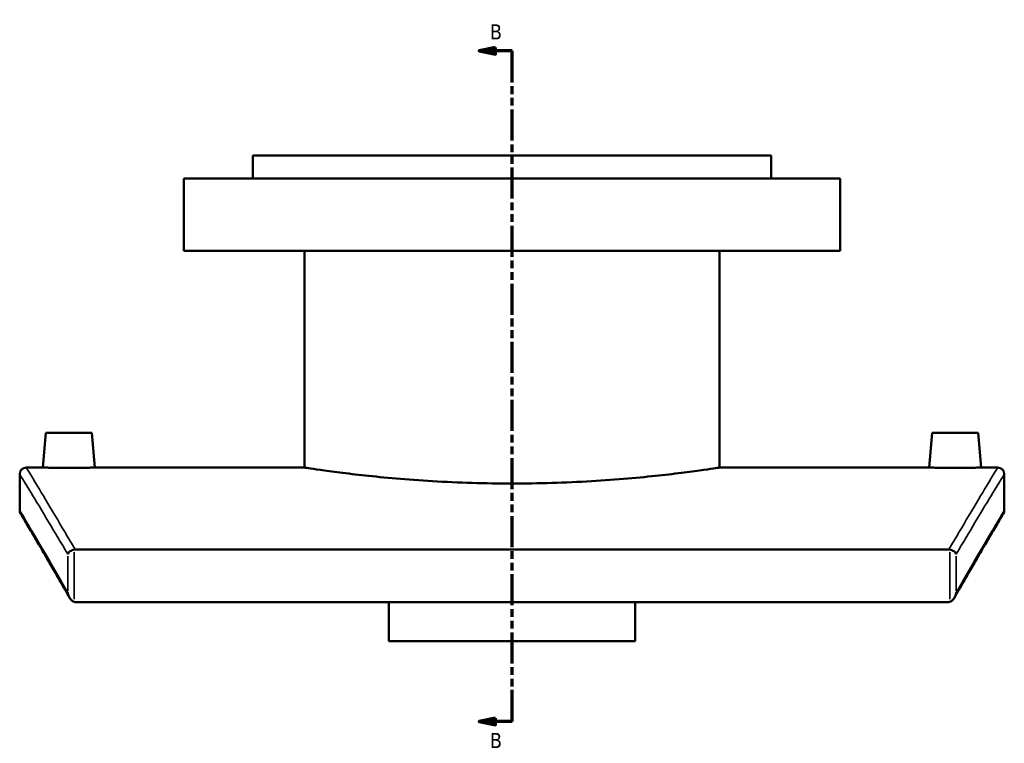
# Model space of a CAD drawing. Header units: millimetres. Extents: x -519 to 1053, y -190 to 828.
# Tile 1 of 9: x -519 to -219, y 185 to 406. Entities that reach past the tile are written whole.
import ezdxf

# ---------------------------------------------------------------- set-up
doc = ezdxf.new("R2010")
doc.units = ezdxf.units.MM
doc.linetypes.add('DOUBLE_DASH_CHAIN', pattern=[1.2403, 0.6614, -0.0827, 0.1654, -0.0827, 0.1654, -0.0827])
for name, color, linetype, lineweight in [('Section Line (ANSI)', 7, 'DOUBLE_DASH_CHAIN', 70), ('Visible (ANSI)', 7, 'Continuous', 50), ('Visible Narrow (ANSI)', 7, 'Continuous', 35)]:
    doc.layers.add(name, color=color, linetype=linetype, lineweight=lineweight)
doc.styles.add('Label Text (ANSI)', font='tahoma.ttf')

# ---------------------------------------------------------------- blocks, each defined once
blk = doc.blocks.new('2dTransSection0')
at = {"layer": 'Section Line (ANSI)', "linetype": 'Continuous'}
for p, q in [((-374.1, 397.1), (-379.1, 396.1)), ((-374.1, 396.1), (-379.1, 396.1)), ((-379.1, 396.1), (-374.1, 395.1)), ((-374.1, 395.1), (-374.1, 397.1)), ((-369.1, 396.1), (-374.1, 396.1)), ((-369.1, 386.51), (-369.1, 396.1)), ((-369.1, 191.94), (-369.1, 201.53)), ((-374.1, 192.94), (-379.1, 191.94)), ((-374.1, 190.94), (-374.1, 192.94)), ((-374.1, 191.94), (-379.1, 191.94)), ((-379.1, 191.94), (-374.1, 190.94)), ((-369.1, 191.94), (-374.1, 191.94))]:
    blk.add_line(p, q, dxfattribs=at)
at = {"layer": 'Section Line (ANSI)', "linetype": 'DOUBLE_DASH_CHAIN', "ltscale": 14.26161}
blk.add_line((-369.1, 191.94), (-369.1, 396.1), dxfattribs=at)
at = {"layer": 'Section Line (ANSI)', "linetype": 'Continuous', "flags": 128}
for points in [[(-374.1, 397.1), (-379.1, 396.1), (-374.1, 395.1), (-374.1, 397.1)], [(-374.1, 192.94), (-379.1, 191.94), (-374.1, 190.94), (-374.1, 192.94)]]:
    blk.add_lwpolyline(points, dxfattribs=at)
at = {"layer": 'Section Line (ANSI)'}
for points in [[(-374.1, 397.1), (-379.1, 396.1), (-374.1, 395.1), (-374.1, 397.1)], [(-374.1, 192.94), (-379.1, 191.94), (-374.1, 190.94), (-374.1, 192.94)]]:
    blk.add_solid(points, dxfattribs=at)
at = {"layer": 'Section Line (ANSI)', "char_height": 4.57, "attachment_point": 7, "style": 'Label Text (ANSI)'}
for insert in [(-375.85, 399.6), (-375.85, 183.87)]:
    blk.add_mtext('B', dxfattribs=dict(at, insert=insert))

msp = doc.modelspace()

# ---------------------------------------------------------------- linework, layer by layer
at = {"layer": 'Visible (ANSI)'}
for p, q in [((-290.1, 364.23), (-448.1, 364.23)), ((-448.1, 357.23), (-448.1, 364.23)), ((-290.1, 357.23), (-290.1, 364.23)), ((-269.1, 357.23), (-469.1, 357.23)), ((-469.1, 335.23), (-469.1, 357.23)), ((-269.1, 335.23), (-269.1, 357.23)), ((-269.1, 335.23), (-469.1, 335.23)), ((-432.3, 269.23), (-432.3, 335.23)), ((-305.9, 269.23), (-305.9, 335.23)), ((-511.1, 279.83), (-512.03, 269.23)), ((-497.1, 279.83), (-511.1, 279.83)), ((-497.1, 279.83), (-496.18, 269.23)), ((-241.1, 279.83), (-242.03, 269.23)), ((-241.1, 279.83), (-227.1, 279.83)), ((-227.1, 279.83), (-226.18, 269.23)), ((-519.1, 256.23), (-519.1, 267.23)), ((-517.1, 269.23), (-512.03, 269.23)), ((-496.18, 269.23), (-432.3, 269.23)), ((-305.9, 269.23), (-242.03, 269.23)), ((-226.18, 269.23), (-221.1, 269.23)), ((-219.1, 267.23), (-219.1, 256.23)), ((-236, 244.28), (-502.2, 244.28)), ((-501.91, 228.28), (-236.3, 228.28)), ((-406.6, 216.34), (-406.6, 228.28)), ((-331.6, 228.28), (-331.6, 216.34)), ((-406.6, 216.34), (-331.6, 216.34))]:
    msp.add_line(p, q, dxfattribs=at)
for centre, start, end in [((-517.1, 267.23), 90, 180), ((-221.1, 267.23), 0, 90), ((-517.1, 256.23), 180, 210.7661), ((-221.1, 256.23), 329.2339, 0)]:
    msp.add_arc(centre, 2, start, end, dxfattribs=at)
for points, knots in [([(-496.18, 269.23), (-496.18, 269.23), (-496.38, 269.23), (-497.18, 269.22), (-497.79, 269.21), (-499.2, 269.19), (-500.09, 269.18), (-502.05, 269.16), (-503.11, 269.16), (-504.1, 269.16), (-505.1, 269.16), (-506.16, 269.16), (-508.12, 269.18), (-509.01, 269.19), (-510.41, 269.21), (-511.02, 269.22), (-511.83, 269.23), (-512.03, 269.23), (-512.03, 269.23)], [3.58496, 3.58496, 3.58496, 3.58496, 3.883678, 3.883678, 4.182396, 4.182396, 4.481171, 4.481171, 4.779946, 4.779946, 4.779946, 5.078722, 5.078722, 5.377497, 5.377497, 5.676215, 5.676215, 5.974933, 5.974933, 5.974933, 5.974933]), ([(-305.9, 269.23), (-305.9, 269.23), (-306.28, 269.18), (-307.89, 268.94), (-309.11, 268.76), (-312.34, 268.3), (-314.34, 268.03), (-318.98, 267.44), (-321.61, 267.13), (-327.22, 266.52), (-330.38, 266.2), (-337.28, 265.61), (-341.01, 265.34), (-348.79, 264.88), (-352.85, 264.7), (-361.02, 264.45), (-365.13, 264.39), (-373.08, 264.39), (-377.19, 264.45), (-385.35, 264.7), (-389.41, 264.88), (-397.2, 265.34), (-400.93, 265.61), (-407.82, 266.2), (-410.99, 266.52), (-416.6, 267.13), (-419.23, 267.44), (-423.86, 268.03), (-425.87, 268.3), (-429.1, 268.76), (-430.32, 268.94), (-431.92, 269.18), (-432.3, 269.23), (-432.3, 269.23)], [9.5386, 9.5386, 9.5386, 9.5386, 10.730914, 10.730914, 11.923228, 11.923228, 13.115542, 13.115542, 14.307856, 14.307856, 15.500192, 15.500192, 16.692528, 16.692528, 17.884864, 17.884864, 19.0772, 19.0772, 20.269536, 20.269536, 21.461872, 21.461872, 22.654209, 22.654209, 23.846545, 23.846545, 25.038859, 25.038859, 26.231173, 26.231173, 27.423487, 27.423487, 28.6158, 28.6158, 28.6158, 28.6158]), ([(-226.18, 269.23), (-226.18, 269.23), (-226.38, 269.23), (-227.18, 269.22), (-227.79, 269.21), (-229.2, 269.19), (-230.09, 269.18), (-232.05, 269.16), (-233.11, 269.16), (-235.1, 269.16), (-236.16, 269.16), (-238.12, 269.18), (-239.01, 269.19), (-240.41, 269.21), (-241.02, 269.22), (-241.83, 269.23), (-242.03, 269.23), (-242.03, 269.23)], [1.194987, 1.194987, 1.194987, 1.194987, 1.493705, 1.493705, 1.792423, 1.792423, 2.091198, 2.091198, 2.389973, 2.389973, 2.688748, 2.688748, 2.987523, 2.987523, 3.286242, 3.286242, 3.58496, 3.58496, 3.58496, 3.58496]), ([(-503.93, 229.66), (-504.88, 231.32), (-505.79, 232.91), (-507.52, 235.93), (-508.35, 237.36), (-509.92, 240.07), (-510.66, 241.34), (-512.05, 243.73), (-512.7, 244.84), (-513.9, 246.9), (-514.46, 247.84), (-515.48, 249.57), (-515.94, 250.34), (-516.76, 251.73), (-517.12, 252.34), (-517.73, 253.38), (-517.99, 253.82), (-518.41, 254.51), (-518.56, 254.78), (-518.77, 255.12), (-518.82, 255.21), (-518.82, 255.21)], [0.865535, 0.865535, 0.865535, 0.865535, 2.317606, 2.317606, 3.769676, 3.769676, 5.221746, 5.221746, 6.673817, 6.673817, 8.125887, 8.125887, 9.577958, 9.577958, 11.030028, 11.030028, 12.482098, 12.482098, 13.934169, 13.934169, 15.386239, 15.386239, 15.386239, 15.386239]), ([(-219.39, 255.21), (-219.39, 255.21), (-219.44, 255.12), (-219.65, 254.78), (-219.8, 254.51), (-220.22, 253.82), (-220.47, 253.38), (-221.09, 252.34), (-221.45, 251.73), (-222.27, 250.34), (-222.73, 249.57), (-223.75, 247.84), (-224.3, 246.9), (-225.51, 244.84), (-226.16, 243.73), (-227.55, 241.34), (-228.29, 240.07), (-229.86, 237.36), (-230.69, 235.93), (-232.42, 232.91), (-233.33, 231.32), (-234.28, 229.66)], [18.091055, 18.091055, 18.091055, 18.091055, 19.543126, 19.543126, 20.995196, 20.995196, 22.447266, 22.447266, 23.899337, 23.899337, 25.351407, 25.351407, 26.803478, 26.803478, 28.255548, 28.255548, 29.707619, 29.707619, 31.159689, 31.159689, 32.611759, 32.611759, 32.611759, 32.611759]), ([(-502.48, 244.26), (-502.71, 244.22), (-502.92, 244.17), (-503.36, 244), (-503.57, 243.89), (-503.93, 243.63), (-504.08, 243.49), (-504.31, 243.19), (-504.39, 243.03), (-504.44, 242.88), (-504.44, 242.87), (-504.44, 242.87)], [-0.3088606, -0.3088606, -0.3088606, -0.3088606, -0.2409883, -0.2409883, -0.1613898, -0.1613898, -0.0821125, -0.0821125, 0, 0, 0.0007759, 0.0007759, 0.0007759, 0.0007759]), ([(-233.77, 242.87), (-233.77, 242.87), (-233.77, 242.88), (-233.81, 243.03), (-233.9, 243.19), (-234.13, 243.49), (-234.28, 243.63), (-234.64, 243.89), (-234.85, 244), (-235.29, 244.17), (-235.5, 244.22), (-235.72, 244.26)], [-0.3077711, -0.3077711, -0.3077711, -0.3077711, -0.3069998, -0.3069998, -0.2253821, -0.2253821, -0.1465824, -0.1465824, -0.0674634, -0.0674634, 0, 0, 0, 0]), ([(-504.44, 231.16), (-504.44, 231.16), (-504.44, 231.16), (-504.38, 230.78), (-504.28, 230.4), (-503.96, 229.68), (-503.76, 229.36), (-503.38, 228.91), (-503.18, 228.73), (-502.82, 228.49), (-502.66, 228.41), (-502.48, 228.36)], [-0.361712, -0.361712, -0.361712, -0.361712, -0.3607898, -0.3607898, -0.2461597, -0.2461597, -0.1334855, -0.1334855, -0.0538068, -0.0538068, 0, 0, 0, 0]), ([(-235.72, 228.36), (-235.55, 228.41), (-235.39, 228.49), (-235.02, 228.73), (-234.83, 228.91), (-234.44, 229.36), (-234.24, 229.68), (-233.93, 230.4), (-233.82, 230.78), (-233.77, 231.16), (-233.77, 231.16), (-233.77, 231.16)], [-0.4311246, -0.4311246, -0.4311246, -0.4311246, -0.3668283, -0.3668283, -0.2716165, -0.2716165, -0.1369768, -0.1369768, 0, 0, 0.0011019, 0.0011019, 0.0011019, 0.0011019]), ([(-235.72, 228.36), (-235.78, 228.34), (-235.84, 228.33), (-236.03, 228.29), (-236.17, 228.28), (-236.3, 228.28)], [0.29340259, 0.29340259, 0.29340259, 0.29340259, 0.31136373, 0.31136373, 0.35222512, 0.35222512, 0.35222512, 0.35222512])]:
    msp.add_open_spline(points, degree=3, knots=knots, dxfattribs=at)
for points in [[(-502.48, 244.26), (-502.39, 244.27), (-502.3, 244.28), (-502.2, 244.28)], [(-236, 244.28), (-235.91, 244.28), (-235.82, 244.27), (-235.72, 244.26)], [(-501.91, 228.28), (-502.1, 228.28), (-502.3, 228.31), (-502.48, 228.36)]]:
    msp.add_open_spline(points, degree=3, dxfattribs=at)
at = {"layer": 'Visible Narrow (ANSI)'}
for p, q in [((-502.48, 229.16), (-502.48, 243.46)), ((-235.72, 243.46), (-235.72, 229.16)), ((-504.44, 242.29), (-504.44, 231.75)), ((-233.77, 231.75), (-233.77, 242.29))]:
    msp.add_line(p, q, dxfattribs=at)
for points, knots in [([(-519.1, 267.23), (-519.1, 267.23), (-517.93, 265.32), (-514.22, 259.24), (-512.39, 256.21), (-508.48, 249.69), (-506.56, 246.47), (-504.44, 242.87)], [18.374523, 18.374523, 18.374523, 18.374523, 25.240033, 25.240033, 29.480194, 29.480194, 32.728185, 32.728185, 32.728185, 32.728185]), ([(-502.2, 244.28), (-504.43, 248.08), (-506.44, 251.48), (-510.41, 258.16), (-512.24, 261.2), (-515.93, 267.31), (-517.1, 269.23), (-517.1, 269.23)], [-32.870979, -32.870979, -32.870979, -32.870979, -29.480194, -29.480194, -25.240033, -25.240033, -18.374523, -18.374523, -18.374523, -18.374523]), ([(-221.1, 269.23), (-221.1, 269.23), (-222.28, 267.31), (-225.97, 261.2), (-227.8, 258.16), (-231.77, 251.48), (-233.78, 248.08), (-236, 244.28)], [-15.345919, -15.345919, -15.345919, -15.345919, -8.480852, -8.480852, -4.240426, -4.240426, -0.849463, -0.849463, -0.849463, -0.849463]), ([(-233.77, 242.87), (-231.65, 246.47), (-229.73, 249.69), (-225.82, 256.21), (-223.98, 259.24), (-220.28, 265.32), (-219.1, 267.23), (-219.1, 267.23)], [0.992257, 0.992257, 0.992257, 0.992257, 4.240426, 4.240426, 8.480852, 8.480852, 15.345919, 15.345919, 15.345919, 15.345919]), ([(-504.44, 231.16), (-506.6, 234.93), (-508.54, 238.29), (-512.51, 245.1), (-514.36, 248.24), (-517.97, 254.35), (-519.1, 256.23), (-519.1, 256.23)], [1.01622, 1.01622, 1.01622, 1.01622, 4.327465, 4.327465, 8.654929, 8.654929, 15.386239, 15.386239, 15.386239, 15.386239]), ([(-219.1, 256.23), (-219.1, 256.23), (-220.24, 254.35), (-223.85, 248.24), (-225.7, 245.1), (-229.66, 238.29), (-231.61, 234.93), (-233.77, 231.16)], [18.091055, 18.091055, 18.091055, 18.091055, 24.821923, 24.821923, 29.149652, 29.149652, 32.461074, 32.461074, 32.461074, 32.461074])]:
    msp.add_open_spline(points, degree=3, knots=knots, dxfattribs=at)

# ---------------------------------------------------------------- block references
at = {"layer": 'Section Line (ANSI)'}
msp.add_blockref('2dTransSection0', (0, 0), dxfattribs=at)

doc.saveas('drawing.dxf')
